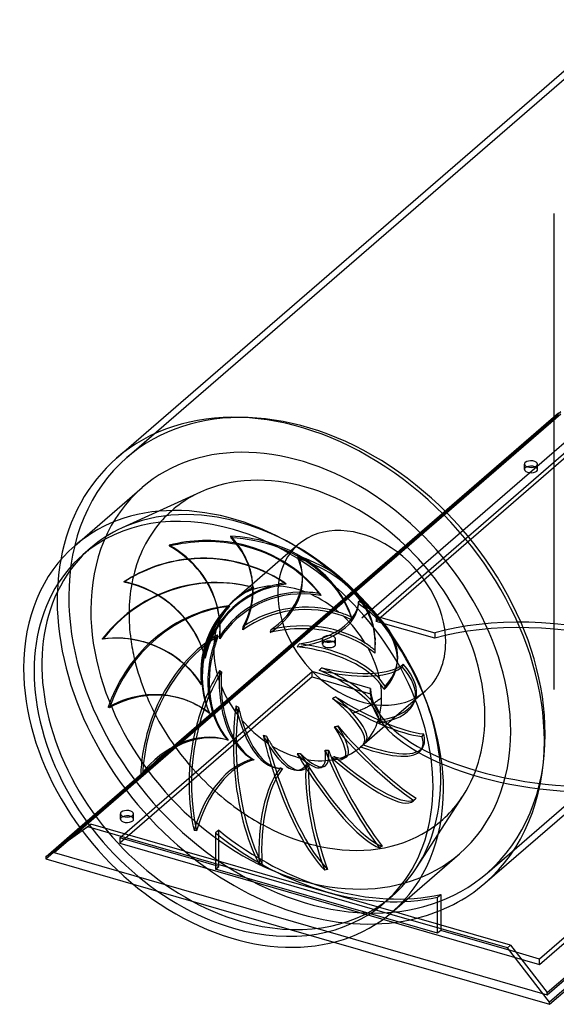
# Model space of a CAD drawing. Header units: millimetres. Extents: x -509 to 179, y -499 to 186.
# Tile 1 of 2: x -509 to -164, y -499 to 135. Entities that reach past the tile are written whole.
import ezdxf

# ---------------------------------------------------------------- set-up
doc = ezdxf.new("R2010")
doc.units = ezdxf.units.MM
doc.layers.add('HIDDEN', color=7, linetype='Continuous')
doc.layers.add('THICK', color=7, linetype='Continuous')

msp = doc.modelspace()

# ---------------------------------------------------------------- linework, layer by layer
at = {"layer": 'HIDDEN'}
for p, q in [((-439.87, -146.79), (-119.87, 130.34)), ((-165, 10.39), (-165, 10.39)), ((-165, 10.39), (-165, 10.39)), ((-165, 10.39), (-165, 10.39)), ((-165, 10.39), (-165, 10.39)), ((-165, 10.39), (-165, 10.39)), ((-165, 10.39), (-165, 10.39)), ((-165, 10.39), (-165, 10.39)), ((-165, 10.39), (-165, 10.39)), ((-165, 10.39), (-165, 10.39)), ((-165, 10.39), (-165, 10.39)), ((-165, 10.39), (-165, 10.39)), ((-165, 10.39), (-165, 10.39)), ((-165, 10.39), (-165, 10.39)), ((-165, 10.39), (-165, 10.39)), ((-165, 10.39), (-165, 10.39)), ((-165, 10.39), (-165, 10.39)), ((-165, 10.39), (-165, 10.39)), ((-165, 10.39), (-165, 10.39)), ((-165, 10.39), (-165, 10.39)), ((-165, 10.39), (-165, 10.39)), ((-165, 10.39), (-165, 10.39)), ((-165, 10.39), (-165, 10.39)), ((-165, 10.39), (-165, 10.39)), ((-165, 10.39), (-165, 10.39)), ((-165, 10.39), (-165, 10.39)), ((-165, 10.39), (-165, 10.39)), ((-165, 10.39), (-165, 10.39)), ((-165, 10.39), (-165, 10.39)), ((-165, 10.39), (-165, 10.39)), ((-165, 10.39), (-165, 10.39)), ((-165, 10.39), (-165, 10.39)), ((-165, 10.39), (-165, 10.39)), ((-165, 10.39), (-165, 10.39)), ((-165, 10.39), (-165, 10.39)), ((-165, 10.39), (-165, 10.39)), ((-165, 10.39), (-165, 10.39)), ((-165, 10.39), (-165, 10.39)), ((-165, 10.39), (-165, 10.39)), ((-165, 10.39), (-165, 10.39)), ((-165, 10.39), (-165, 10.39)), ((-165, 10.39), (-165, 10.39)), ((-165, 10.39), (-165, 10.39)), ((-165, 10.39), (-165, 10.39)), ((-165, 10.39), (-165, 10.39)), ((-165, 10.39), (-165, 10.39)), ((-165, 10.39), (-165, 10.39)), ((-165, 10.39), (-165, 10.39)), ((-165, 10.39), (-165, 10.39)), ((-165, 10.39), (-165, 10.39)), ((-165, 10.39), (-165, 10.39)), ((-165, 10.39), (-165, 10.39)), ((-165, 10.39), (-165, 10.39)), ((-165, 10.39), (-165, 10.39)), ((-165, 10.39), (-165, 10.39)), ((-165, 10.39), (-165, 10.39)), ((-165, 10.39), (-165, 10.39)), ((-165, 10.39), (-165, 10.39)), ((-165, 10.39), (-165, 10.39)), ((-165, 10.39), (-165, 10.39)), ((-165, 10.39), (-165, 10.39)), ((-165, 10.39), (-165, 10.39)), ((-165, 10.39), (-165, 10.39)), ((-165, 10.39), (-165, 10.39)), ((-165, 10.39), (-165, 10.39)), ((-165, 10.39), (-165, 10.39)), ((-165, 10.39), (-165, 10.39)), ((-165, 10.39), (-165, 10.39)), ((-165, 10.39), (-165, 10.39)), ((-165, 10.39), (-165, 10.39)), ((-165, 10.39), (-165, 10.39)), ((-165, 10.39), (-165, 10.39)), ((-165, 10.39), (-165, 10.39)), ((-165, 10.39), (-165, 10.39)), ((-165, 10.39), (-165, 10.39)), ((-165, 10.39), (-165, 10.39)), ((-165, 10.39), (-165, 10.39)), ((-165, -142.89), (-165, 10.39)), ((-165, -142.89), (-165, 10.39)), ((-165, -142.89), (-41.25, -35.72)), ((-165, -142.89), (-41.25, -35.72)), ((-492.12, -405.27), (-162.12, -119.48)), ((-470.23, -384.89), (-162.12, -118.07)), ((-160.66, -117.33), (-469.99, -385.22)), ((-469.35, -386.08), (-160.66, -118.74)), ((-208.13, -414.39), (111.87, -137.26)), ((-288.75, -250.07), (-165, -142.9)), ((-288.75, -250.07), (-165, -142.9)), ((-279.47, -248.85), (-155.72, -141.67)), ((-155.72, -145.14), (-279.47, -252.31)), ((-165, -296.18), (-165, -142.89)), ((-165, -296.18), (-165, -142.89)), ((-184.06, -154.5), (-184.06, -151.03)), ((-175.56, -154.5), (-175.56, -151.03)), ((-392.47, -169.05), (-443, -192.16)), ((-463.27, -205.15), (-468.27, -209.48)), ((-329.6, -202.89), (-370.85, -238.62)), ((-329.98, -210.16), (-329.9, -211.63)), ((-169.34, -492.67), (156.66, -210.34)), ((-359.65, -222.96), (-359.44, -224.06)), ((-338.16, -227.59), (-338.05, -227.71)), ((-338.05, -227.71), (-337.93, -227.84)), ((-337.93, -227.84), (-337.81, -227.97)), ((-337.81, -227.97), (-337.68, -228.09)), ((-337.68, -228.09), (-337.56, -228.22)), ((-337.56, -228.22), (-337.44, -228.35)), ((-326.94, -222.35), (-326.86, -223.82)), ((-358.79, -230.54), (-358.71, -230.56)), ((-358.71, -230.56), (-358.63, -230.58)), ((-358.63, -230.58), (-358.55, -230.61)), ((-358.48, -230.63), (-358.63, -230.59)), ((-358.55, -230.61), (-358.47, -230.63)), ((-358.47, -230.63), (-358.39, -230.65)), ((-358.39, -230.65), (-358.3, -230.68)), ((-315.69, -234.33), (-315.58, -234.55)), ((-315.58, -234.55), (-315.46, -234.78)), ((-315.46, -234.78), (-315.34, -235.01)), ((-315.34, -235.01), (-315.22, -235.24)), ((-315.22, -235.24), (-315.1, -235.46)), ((-315.1, -235.46), (-314.98, -235.69)), ((-290.8, -240.43), (-291.01, -242.13)), ((-290.7, -239.32), (-290.91, -241.01)), ((-381.64, -243.42), (-381.48, -244.09)), ((-374.02, -242.68), (-374.01, -242.61)), ((-374.01, -242.54), (-374, -242.47)), ((-374.01, -242.61), (-374.01, -242.54)), ((-374, -242.47), (-373.99, -242.4)), ((-373.99, -242.4), (-373.98, -242.33)), ((-373.98, -242.33), (-373.97, -242.27)), ((-295.27, -249.59), (-295.19, -249.9)), ((-295.19, -249.9), (-295.12, -250.2)), ((-295.12, -250.2), (-295.05, -250.51)), ((-295.05, -250.51), (-294.97, -250.82)), ((-294.97, -250.82), (-294.9, -251.13)), ((-294.9, -251.13), (-294.82, -251.43)), ((-279.47, -248.85), (-241.8, -259.72)), ((-279.47, -248.85), (-279.47, -252.31)), ((-241.8, -263.19), (-279.47, -252.31)), ((-241.8, -259.72), (-241.8, -260.22)), ((-429.04, -265.58), (-429.44, -265.47)), ((-381.64, -261.25), (-381.72, -261.12)), ((-381.55, -261.38), (-381.64, -261.25)), ((-381.47, -261.51), (-381.55, -261.38)), ((-381.38, -261.64), (-381.47, -261.51)), ((-381.29, -261.77), (-381.38, -261.64)), ((-381.2, -261.9), (-381.29, -261.77)), ((-314.06, -267.08), (-314.06, -263.62)), ((-305.56, -267.08), (-305.56, -263.62)), ((-280.12, -263.04), (-280.05, -264.51)), ((-241.8, -260.22), (-241.8, -260.71)), ((-241.8, -260.71), (-241.8, -261.21)), ((-241.8, -261.21), (-241.8, -261.7)), ((-241.8, -261.7), (-241.8, -262.2)), ((-241.8, -262.2), (-241.8, -262.69)), ((-241.8, -262.69), (-241.8, -263.19)), ((-280.43, -272.5), (-280.44, -272.85)), ((-280.42, -271.45), (-280.43, -271.8)), ((-280.43, -271.8), (-280.43, -272.15)), ((-280.43, -272.15), (-280.43, -272.5)), ((-280.42, -270.75), (-280.42, -271.1)), ((-280.42, -271.1), (-280.42, -271.45)), ((-389.62, -274.92), (-389.66, -274.71)), ((-389.58, -275.14), (-389.62, -274.92)), ((-389.54, -275.35), (-389.58, -275.14)), ((-389.5, -275.58), (-389.54, -275.35)), ((-389.45, -275.8), (-389.5, -275.58)), ((-389.41, -276.03), (-389.45, -275.8)), ((-265.79, -278.04), (-265.87, -278.67)), ((-444.47, -391.74), (-320.72, -284.57)), ((-380.05, -284.12), (-380.23, -283.97)), ((-379.86, -284.27), (-380.05, -284.12)), ((-379.67, -284.43), (-379.86, -284.27)), ((-379.48, -284.58), (-379.67, -284.43)), ((-379.29, -284.73), (-379.48, -284.58)), ((-379.1, -284.87), (-379.29, -284.73)), ((-283.05, -295.44), (-320.72, -284.57)), ((-320.72, -288.03), (-320.72, -284.57)), ((-262.06, -279.83), (-262.65, -281.59)), ((-320.72, -288.03), (-444.47, -395.2)), ((-320.72, -288.03), (-283.05, -298.91)), ((-391.97, -292.38), (-392, -292.26)), ((-391.93, -292.51), (-391.97, -292.38)), ((-391.9, -292.65), (-391.93, -292.51)), ((-391.86, -292.79), (-391.9, -292.65)), ((-391.82, -292.93), (-391.86, -292.79)), ((-391.77, -293.08), (-391.82, -292.93)), ((-283.05, -295.94), (-283.05, -295.44)), ((-283.05, -296.17), (-283.05, -295.6)), ((-283.05, -296.43), (-283.05, -295.94)), ((-283.05, -296.75), (-283.05, -296.17)), ((-283.05, -296.93), (-283.05, -296.43)), ((-283.05, -297.33), (-283.05, -296.75)), ((-283.05, -297.42), (-283.05, -296.93)), ((-283.05, -297.91), (-283.05, -297.33)), ((-283.05, -297.92), (-283.05, -297.42)), ((-283.05, -298.48), (-283.05, -297.91)), ((-283.05, -298.41), (-283.05, -297.92)), ((-274.21, -295.89), (-274.31, -296.24)), ((-274.11, -295.54), (-274.21, -295.89)), ((-274.01, -295.18), (-274.11, -295.54)), ((-273.91, -294.83), (-274.01, -295.18)), ((-273.82, -294.48), (-273.91, -294.83)), ((-273.72, -294.13), (-273.82, -294.48)), ((-247.9, -297.24), (-254.19, -302.68)), ((-165, -296.18), (-165, -296.18)), ((-165, -296.18), (-165, -296.18)), ((-165, -296.18), (-165, -296.18)), ((-165, -296.18), (-165, -296.18)), ((-165, -296.18), (-165, -296.18)), ((-165, -296.18), (-165, -296.18)), ((-165, -296.18), (-165, -296.18)), ((-165, -296.18), (-165, -296.18)), ((-165, -296.18), (-165, -296.18)), ((-165, -296.18), (-165, -296.18)), ((-165, -296.18), (-165, -296.18)), ((-165, -296.18), (-165, -296.18)), ((-165, -296.18), (-165, -296.18)), ((-165, -296.18), (-165, -296.18)), ((-165, -296.18), (-165, -296.18)), ((-165, -296.18), (-165, -296.18)), ((-165, -296.18), (-165, -296.18)), ((-165, -296.18), (-165, -296.18)), ((-165, -296.18), (-165, -296.18)), ((-165, -296.18), (-165, -296.18)), ((-165, -296.18), (-165, -296.18)), ((-165, -296.18), (-165, -296.18)), ((-165, -296.18), (-165, -296.18)), ((-165, -296.18), (-165, -296.18)), ((-165, -296.18), (-165, -296.18)), ((-165, -296.18), (-165, -296.18)), ((-165, -296.18), (-165, -296.18)), ((-165, -296.18), (-165, -296.18)), ((-165, -296.18), (-165, -296.18)), ((-165, -296.18), (-165, -296.18)), ((-165, -296.18), (-165, -296.18)), ((-165, -296.18), (-165, -296.18)), ((-165, -296.18), (-165, -296.18)), ((-165, -296.18), (-165, -296.18)), ((-165, -296.18), (-165, -296.18)), ((-165, -296.18), (-165, -296.18)), ((-165, -296.18), (-165, -296.18)), ((-165, -296.18), (-165, -296.18)), ((-165, -296.18), (-165, -296.18)), ((-165, -296.18), (-165, -296.18)), ((-165, -296.18), (-165, -296.18)), ((-165, -296.18), (-165, -296.18)), ((-165, -296.18), (-165, -296.18)), ((-165, -296.18), (-165, -296.18)), ((-165, -296.18), (-165, -296.18)), ((-165, -296.18), (-165, -296.18)), ((-165, -296.18), (-165, -296.18)), ((-165, -296.18), (-165, -296.18)), ((-165, -296.18), (-165, -296.18)), ((-165, -296.18), (-165, -296.18)), ((-165, -296.18), (-165, -296.18)), ((-165, -296.18), (-165, -296.18)), ((-165, -296.18), (-165, -296.18)), ((-165, -296.18), (-165, -296.18)), ((-165, -296.18), (-165, -296.18)), ((-165, -296.18), (-165, -296.18)), ((-165, -296.18), (-165, -296.18)), ((-165, -296.18), (-165, -296.18)), ((-165, -296.18), (-165, -296.18)), ((-165, -296.18), (-165, -296.18)), ((-165, -296.18), (-165, -296.18)), ((-165, -296.18), (-165, -296.18)), ((-165, -296.18), (-165, -296.18)), ((-165, -296.18), (-165, -296.18)), ((-165, -296.18), (-165, -296.18)), ((-165, -296.18), (-165, -296.18)), ((-165, -296.18), (-165, -296.18)), ((-165, -296.18), (-165, -296.18)), ((-165, -296.18), (-165, -296.18)), ((-165, -296.18), (-165, -296.18)), ((-165, -296.18), (-165, -296.18)), ((-165, -296.18), (-165, -296.18)), ((-165, -296.18), (-165, -296.18)), ((-165, -296.18), (-165, -296.18)), ((-165, -296.18), (-165, -296.18)), ((-165, -296.18), (-165, -296.18)), ((-400.33, -303.69), (-401.14, -303.37)), ((-307.64, -301.91), (-307.3, -301.76)), ((-307.3, -301.76), (-306.97, -301.59)), ((-306.97, -301.59), (-306.64, -301.42)), ((-306.64, -301.42), (-306.31, -301.25)), ((-306.31, -301.25), (-305.98, -301.07)), ((-305.98, -301.07), (-305.66, -300.88)), ((-283.05, -298.91), (-283.05, -298.41)), ((-283.05, -299.06), (-283.05, -298.48)), ((-279.32, -303.99), (-279.84, -304.35)), ((-278.81, -303.63), (-279.32, -303.99)), ((-278.31, -303.26), (-278.81, -303.63)), ((-277.82, -302.9), (-278.31, -303.26)), ((-277.34, -302.52), (-277.82, -302.9)), ((-276.87, -302.15), (-277.34, -302.52)), ((-276.41, -301.77), (-276.87, -302.15)), ((-275.96, -301.39), (-276.41, -301.77)), ((-254.39, -302.85), (-269.09, -315.59)), ((-254.19, -302.28), (-254.26, -302.49)), ((-369.47, -307), (-369.75, -306.87)), ((-369.2, -307.13), (-369.47, -307)), ((-368.92, -307.26), (-369.2, -307.13)), ((-368.64, -307.39), (-368.92, -307.26)), ((-368.36, -307.51), (-368.64, -307.39)), ((-368.09, -307.64), (-368.36, -307.51)), ((-291.59, -310.38), (-292.31, -310.65)), ((-290.89, -310.1), (-291.59, -310.38)), ((-290.2, -309.82), (-290.89, -310.1)), ((-289.51, -309.53), (-290.2, -309.82)), ((-288.83, -309.24), (-289.51, -309.53)), ((-288.16, -308.94), (-288.83, -309.24)), ((-287.5, -308.63), (-288.16, -308.94)), ((-286.85, -308.33), (-287.5, -308.63)), ((-286.21, -308.01), (-286.85, -308.33)), ((-285.57, -307.7), (-286.21, -308.01)), ((-284.95, -307.38), (-285.57, -307.7)), ((-284.33, -307.05), (-284.95, -307.38)), ((-283.72, -306.72), (-284.33, -307.05)), ((-283.13, -306.38), (-283.72, -306.72)), ((-282.54, -306.05), (-283.13, -306.38)), ((-280.37, -304.7), (-280.91, -305.05)), ((-279.84, -304.35), (-280.37, -304.7)), ((-386.74, -311.46), (-386.73, -311.42)), ((-386.74, -311.51), (-386.74, -311.46)), ((-386.74, -311.57), (-386.74, -311.51)), ((-386.73, -311.63), (-386.74, -311.57)), ((-386.73, -311.42), (-386.72, -311.37)), ((-386.72, -311.69), (-386.73, -311.63)), ((-293.75, -311.18), (-294.48, -311.44)), ((-293.02, -310.92), (-293.75, -311.18)), ((-292.31, -310.65), (-293.02, -310.92)), ((-277.11, -316.94), (-277.32, -317.25)), ((-276.91, -316.63), (-277.11, -316.94)), ((-276.71, -316.32), (-276.91, -316.63)), ((-276.52, -316.01), (-276.71, -316.32)), ((-276.32, -315.7), (-276.52, -316.01)), ((-306.27, -320.14), (-305.91, -320.07)), ((-305.91, -320.07), (-305.56, -319.99)), ((-305.56, -319.99), (-305.21, -319.91)), ((-305.21, -319.91), (-304.86, -319.82)), ((-304.86, -319.82), (-304.51, -319.72)), ((-304.51, -319.72), (-304.16, -319.62)), ((-272.16, -318.25), (-287.27, -331.33)), ((-277.32, -317.25), (-277.52, -317.56)), ((-374.92, -328.71), (-375.66, -328.5)), ((-375.13, -328.65), (-375.1, -328.66)), ((-375.1, -328.66), (-375.07, -328.67)), ((-375.07, -328.67), (-375.03, -328.68)), ((-375.03, -328.68), (-375, -328.69)), ((-375, -328.69), (-374.96, -328.7)), ((-374.96, -328.7), (-374.92, -328.71)), ((-374.92, -328.71), (-374.89, -328.72)), ((-374.89, -328.72), (-374.86, -328.72)), ((-374.86, -328.72), (-374.84, -328.73)), ((-374.84, -328.73), (-374.81, -328.74)), ((-374.81, -328.74), (-374.78, -328.75)), ((-374.78, -328.75), (-374.75, -328.76)), ((-351.75, -325.93), (-352.09, -325.86)), ((-351.41, -326), (-351.75, -325.93)), ((-351.07, -326.07), (-351.41, -326)), ((-350.73, -326.13), (-351.07, -326.07)), ((-350.4, -326.19), (-350.73, -326.13)), ((-350.06, -326.26), (-350.4, -326.19)), ((-312.26, -335.26), (-311.93, -335.26)), ((-311.93, -335.26), (-311.59, -335.26)), ((-311.59, -335.26), (-311.25, -335.25)), ((-311.25, -335.25), (-310.91, -335.24)), ((-310.91, -335.24), (-310.57, -335.22)), ((-310.57, -335.22), (-310.23, -335.2)), ((-289.2, -332.89), (-289.49, -333.12)), ((-288.91, -332.66), (-289.2, -332.89)), ((-288.63, -332.43), (-288.91, -332.66)), ((-288.34, -332.19), (-288.63, -332.43)), ((-288.06, -331.96), (-288.34, -332.19)), ((-287.77, -331.73), (-288.06, -331.96)), ((-359, -341.03), (-358.87, -341.09)), ((-358.87, -341.09), (-358.74, -341.16)), ((-358.74, -341.16), (-358.6, -341.22)), ((-358.6, -341.22), (-358.45, -341.28)), ((-358.45, -341.28), (-358.3, -341.34)), ((-358.3, -341.34), (-358.14, -341.4)), ((-329.94, -337.64), (-330.3, -337.66)), ((-329.58, -337.62), (-329.94, -337.64)), ((-329.22, -337.59), (-329.58, -337.62)), ((-328.85, -337.56), (-329.22, -337.59)), ((-328.49, -337.53), (-328.85, -337.56)), ((-328.13, -337.5), (-328.49, -337.53)), ((-307.82, -340.1), (-308.16, -340.23)), ((-307.47, -339.97), (-307.82, -340.1)), ((-307.13, -339.84), (-307.47, -339.97)), ((-306.78, -339.71), (-307.13, -339.84)), ((-306.44, -339.57), (-306.78, -339.71)), ((-306.1, -339.44), (-306.44, -339.57)), ((-345.11, -346.33), (-345.15, -346.32)), ((-345.07, -346.34), (-345.11, -346.33)), ((-345.03, -346.35), (-345.07, -346.34)), ((-344.61, -346.45), (-345.03, -346.35)), ((-343.74, -346.65), (-344.61, -346.45)), ((-342.87, -346.85), (-343.74, -346.65)), ((-324.59, -344.65), (-324.31, -344.7)), ((-324.31, -344.7), (-324.02, -344.76)), ((-324.02, -344.76), (-323.73, -344.81)), ((-323.73, -344.81), (-323.43, -344.85)), ((-323.43, -344.85), (-323.13, -344.89)), ((-323.13, -344.89), (-322.83, -344.93)), ((-253.47, -411), (-223.38, -364.3)), ((-174.28, -473.2), (-50.53, -366.03)), ((-444.06, -379.66), (-444.06, -376.2)), ((-435.56, -379.66), (-435.56, -376.2)), ((-468.73, -386.91), (-463.06, -382.87)), ((-465.06, -384.6), (-468.58, -387.11)), ((-463.06, -382.87), (-465.06, -384.6)), ((-270.65, -440.72), (-465.06, -384.6)), ((-402.71, -400.29), (-463.06, -382.87)), ((-444.47, -391.74), (-444.47, -395.2)), ((-380.82, -410.11), (-444.47, -391.74)), ((-380.82, -386.82), (-382.82, -388.55)), ((-382.82, -388.55), (-382.82, -411.85)), ((-380.82, -410.11), (-380.82, -386.82)), ((-486.66, -401.07), (-477.53, -393.17)), ((-444.47, -395.2), (-174.28, -473.2)), ((-486.66, -399.66), (-486.66, -401.07)), ((-486.66, -401.07), (-169.34, -492.67)), ((-402.71, -400.29), (-268.62, -439)), ((-382.82, -411.85), (-380.82, -410.11)), ((-239.93, -453.1), (-382.82, -411.85)), ((-435.87, -421.5), (-306.63, -458.81)), ((-269.23, -429.21), (-274.23, -433.54)), ((-239.93, -429.8), (-237.93, -428.07)), ((-239.93, -439.15), (-239.93, -429.8)), ((-237.93, -428.07), (-237.93, -438.35)), ((-239.93, -453.1), (-239.93, -447.28)), ((-237.93, -447.86), (-237.93, -451.36)), ((-237.93, -451.36), (-239.93, -453.1)), ((-189.44, -465.36), (-237.93, -451.36)), ((-174.28, -473.2), (-174.28, -469.74)), ((-169.34, -492.67), (-169.34, -491.26))]:
    msp.add_line(p, q, dxfattribs=at)
for centre, major_axis, ratio, start_param, end_param in [((-324, -280.59), (-115.87, 133.8), 0.75, -2.427868, 0), ((-165, -142.89), (-0.00058, -0.00127), 0.641742, -1.475734, 1.665859), ((-165, -142.89), (-0.000995, 0.000455), 0.208712, 0.618662, 3.760254), ((-165, -142.89), (-0.00058, -0.00127), 0.641742, 1.665859, 4.807452), ((-165, -142.89), (-0.000995, 0.000455), 0.208712, -2.522931, 0.618662), ((-324, -280.59), (-115.87, 133.8), 0.75, 0, 0.713724), ((-179.81, -151.03), (-4.25, 0), 0.5, -0.523599, -0.000094), ((-179.81, -151.03), (-4.25, 0), 0.5, -0.000094, 2.617994), ((-179.81, -151.03), (-4.25, 0), 0.5, 3.141499, 5.759587), ((-179.81, -151.03), (-4.25, 0), 0.5, 2.617994, 3.141499), ((-179.81, -154.5), (4.25, 0), 0.5, 2.617994, 3.141499), ((-179.81, -154.5), (4.25, 0), 0.5, 3.141499, 5.759587), ((-179.81, -154.5), (4.25, 0), 0.5, -0.000094, 2.617994), ((-179.81, -154.5), (4.25, 0), 0.5, -0.523599, -0.000094), ((-324, -280.59), (-86.56, 99.95), 0.75, -0.857072, -0.2161), ((-328, -284.06), (102.13, -117.92), 0.75, -3.141592, -2.427868), ((-324, -280.59), (-86.56, 99.95), 0.75, -0.2161, 0.112087), ((-324, -280.59), (-86.56, 99.95), 0.75, -2.925476, -0.857072), ((-366.25, -317.18), (97.02, -112.03), 0.75, 2.284521, 2.925493), ((-366.25, -317.18), (97.02, -112.03), 0.75, 0.216116, 2.284521), ((-288.75, -250.06), (40.85, -47.17), 0.75, 0.713724, 3.141578), ((-366.25, -317.18), (97.02, -112.03), 0.75, 2.925493, 3.141593), ((-427.14, -235.45), (-67.49, -12.49), 0.829167, 3.141591, 3.647148), ((-390.93, -288.51), (91.03, 21.78), 0.939642, 0.411676, 1.121013), ((-390.77, -289.18), (-91.03, -21.78), 0.939642, -2.739945, -2.025462), ((-385.01, -275.47), (92.04, 17.04), 0.829167, 0.117597, 1.024587), ((-366.25, -317.18), (97.02, -112.03), 0.75, -3.141592, -3.111834), ((-448.39, -259.39), (-66.76, -15.97), 0.939642, -3.141588, -2.341958), ((-384.81, -276.56), (-92.04, -17.04), 0.829167, -3.034024, -2.190689), ((-288.75, -250.06), (40.85, -47.17), 0.75, 3.141578, 3.855317), ((-328, -284.06), (-118.49, 136.82), 0.75, 0.541961, 0.713724), ((-390.33, -304.58), (91.4, -20.16), 0.992559, 1.194821, 1.898095), ((-390.39, -304.81), (-91.4, 20.16), 0.992559, -1.956799, -1.246571), ((-373.6, -267.68), (93.48, 4.64), 0.680236, -0.000004, 1.051804), ((-395.49, -225.75), (-68.56, -3.4), 0.680236, -3.14159, -2.874523), ((-395.42, -227.22), (68.56, 3.4), 0.680236, 0.257056, 0.267069), ((-373.53, -269.15), (-93.48, -4.64), 0.680236, 3.141586, 4.193397), ((-383.33, -320.87), (-25.09, -90.17), 0.978769, -3.135272, -1.962579), ((-455.57, -293.44), (-67.03, 14.78), 0.992559, -2.644518, -1.558813), ((-324, -280.59), (-86.56, 99.95), 0.75, 0.491894, 0.539706), ((-383.72, -320.76), (25.09, 90.17), 0.978769, -0.003708, 0.685893), ((-427.14, -235.45), (-67.49, -12.49), 0.829167, 3.131772, 3.141591), ((-339.08, -293.65), (63.45, 43.31), 0.809494, 1.053417, 1.176297), ((-395.49, -225.75), (-68.56, -3.4), 0.680236, 3.125893, 3.141595), ((-333.29, -284.87), (16.12, 57.93), 0.978769, 0.824197, 1.973773), ((-330.39, -287.53), (59.22, -13.06), 0.992559, 2.064815, 3.145607), ((-330.44, -287.77), (-58.72, 12.95), 0.992559, -1.128894, 0.020682), ((-328.83, -290.68), (58.98, 14.11), 0.939642, 1.281669, 2.362461), ((-328.67, -291.34), (-58.48, -13.99), 0.939642, -1.91204, -0.762464), ((-339.08, -293.65), (43.13, 63.72), 0.795605, 1.005636, 1.128516), ((-330, -285.79), (40.85, -47.17), 0.75, 2.6056, 2.96414), ((-340.31, -294.72), (43.13, 63.72), 0.795605, 0.978589, 1.068176), ((-340.31, -294.72), (63.45, 43.31), 0.809494, 1.02637, 1.115958), ((-330, -285.79), (40.85, -47.17), 0.75, 2.186721, 2.545261), ((-288.75, -250.06), (40.85, -47.17), 0.75, -2.427868, -0.000014), ((-339.08, -293.65), (74.25, 20.85), 0.760373, 1.047319, 1.170199), ((-328, -284.06), (-118.49, 136.82), 0.75, 0.713724, 1.787729), ((-324, -280.59), (-115.87, 133.8), 0.75, 0.713724, 3.141593), ((-332.9, -284.98), (-16.26, -58.43), 0.978769, -2.265279, -1.184487), ((-330, -285.79), (40.85, -47.17), 0.75, -3.141583, -2.900166), ((-330, -285.79), (40.85, -47.17), 0.75, 3.024479, 3.141603), ((-328.51, -293.86), (59.63, 11.04), 0.829167, 0.98759, 2.068382), ((-340.31, -294.72), (74.25, 20.85), 0.760373, 1.020272, 1.10986), ((-330, -285.79), (40.85, -47.17), 0.75, 1.767842, 2.126382), ((-358.92, -231.98), (-68.12, 8.45), 0.518601, 3.042168, 3.141592), ((-358.92, -231.98), (-68.12, 8.45), 0.518601, 3.141592, 3.173045), ((-358.68, -266.52), (92.89, -11.53), 0.518601, -0.000006, 0.816187), ((-328, -284.06), (102.13, -117.92), 0.75, -2.427868, 0), ((-371.12, -334.58), (-34.19, -87.13), 0.900655, -2.696882, -1.524189), ((-324, -280.59), (-86.56, 99.95), 0.75, 0.703854, 0.853703), ((-371.93, -334.26), (34.19, 87.13), 0.900655, 0.434683, 1.089678), ((-448.39, -259.39), (-66.76, -15.97), 0.939642, 3.136287, 3.141598), ((-339.08, -293.65), (-24.13, -73.22), 0.729355, -2.078403, -1.955523), ((-340.31, -294.72), (-24.13, -73.22), 0.729355, -2.10545, -2.015862), ((-328.3, -294.96), (-59.12, -10.94), 0.829167, -2.206119, -1.056543), ((-339.08, -293.65), (76.57, 4.29), 0.678622, 0.924139, 1.047019), ((-359.13, -233.68), (68.12, -8.45), 0.518601, -0.05668, -0.000001), ((-359.13, -233.68), (68.12, -8.45), 0.518601, -0.000001, 0.031452), ((-358.89, -268.21), (-92.89, 11.53), 0.518601, -3.118723, -2.325406), ((-336.75, -283.14), (21.96, 55.97), 0.900655, 1.262587, 2.412163), ((-335.94, -283.46), (-22.15, -56.46), 0.900655, -1.826889, -0.746097), ((-330, -285.79), (40.85, -47.17), 0.75, -2.839827, -2.481287), ((-329.47, -296.54), (60.57, 3.01), 0.680236, 0.749104, 1.829896), ((-340.31, -294.72), (76.57, 4.29), 0.678622, 0.897092, 0.98668), ((-330, -285.79), (40.85, -47.17), 0.75, 1.348963, 1.707503), ((-288.75, -250.06), (0.000655, -0.000756), 0.75, -2.427868, 0.713724), ((-288.75, -250.06), (0.000655, -0.000756), 0.75, 0.713724, 3.855317), ((-165, -305.71), (-117.92, 12.49), 0.435608, -3.095436, -0.816352), ((-165, -309.17), (-117.92, 12.49), 0.435608, -3.095436, -0.816352), ((-329.39, -298), (-60.05, -2.98), 0.680236, -2.444605, -1.997467), ((-355.82, -343.34), (-25.68, -90.01), 0.771725, -2.437743, -1.26505), ((-447.44, -331.71), (18.4, 66.13), 0.978769, 0.000005, 0.003051), ((-447.44, -331.71), (18.4, 66.13), 0.978769, -0.691427, 0.000005), ((-357.05, -342.99), (25.68, 90.01), 0.771725, 0.747446, 1.301459), ((-340.31, -294.72), (-9.75, -75.48), 0.641224, -1.947812, -1.858224), ((-339.08, -293.65), (-9.75, -75.48), 0.641224, -1.920765, -1.804805), ((-309.81, -263.62), (-4.25, 0), 0.5, -0.523599, -0.000094), ((-309.81, -263.62), (-4.25, 0), 0.5, -0.000094, 2.617994), ((-309.81, -267.08), (4.25, 0), 0.5, 2.617994, 3.141499), ((-309.81, -263.62), (-4.25, 0), 0.5, 3.141499, 5.759587), ((-309.81, -267.08), (4.25, 0), 0.5, -0.000094, 2.617994), ((-309.81, -263.62), (-4.25, 0), 0.5, 2.617994, 3.141499), ((-373.53, -269.15), (-93.48, -4.64), 0.680236, 3.010676, 3.141586), ((-373.6, -267.68), (93.48, 4.64), 0.680236, -0.120889, -0.000004), ((-288.75, -250.06), (40.85, -47.17), 0.75, -0.000014, 0.713724), ((-340.2, -282.88), (16.5, 57.82), 0.771725, 1.521726, 2.671302), ((-338.98, -283.23), (-16.64, -58.32), 0.771725, -1.56775, -0.486958), ((-339.08, -293.65), (-9.75, -75.48), 0.641224, -1.804805, -1.797885), ((-330, -285.79), (40.85, -47.17), 0.75, -2.420948, -2.062408), ((-331.55, -298.25), (60.19, -7.47), 0.518601, 0.513487, 1.594279), ((-309.81, -267.08), (4.25, 0), 0.5, 3.141499, 5.759587), ((-309.81, -267.08), (4.25, 0), 0.5, -0.523599, -0.000094), ((-339.08, -293.65), (74.39, -8.13), 0.584695, 0.728827, 0.851707), ((-340.31, -294.72), (74.39, -8.13), 0.584695, 0.701781, 0.791368), ((-330, -285.79), (40.85, -47.17), 0.75, 0.930084, 1.288624), ((-324, -280.59), (-86.56, 99.95), 0.75, 0.962585, 1.159699), ((-358.68, -266.52), (92.89, -11.53), 0.518601, -0.356507, -0.000006), ((-340.09, -345.63), (-11.8, -92.85), 0.614271, -2.203522, -1.030829), ((-340.31, -294.72), (2.01, -73.64), 0.54479, -1.732126, -1.642538), ((-339.08, -293.65), (2.01, -73.64), 0.54479, -1.705079, -1.582199), ((-334.39, -298.69), (57.42, -19.52), 0.37221, 0.518555, 1.345484), ((-358.89, -268.21), (-92.89, 11.53), 0.518601, 2.775058, 3.082378), ((-323.74, -253.05), (-64.99, 22.09), 0.37221, 2.83367, 2.92425), ((-324.34, -254.81), (64.99, -22.09), 0.37221, -0.263849, -0.217343), ((-343.41, -273.92), (-88.62, 30.12), 0.37221, -3.090539, -2.574201), ((-342.82, -272.16), (88.62, -30.12), 0.37221, 0.000006, 0.567392), ((-343.06, -284.13), (7.58, 59.65), 0.614271, 1.755948, 2.905524), ((-331.76, -299.95), (-59.67, 7.41), 0.518601, -2.680222, -2.444969), ((-339.08, -293.65), (69.24, -18.41), 0.486262, 0.48786, 0.61074), ((-341.65, -345.43), (11.8, 92.85), 0.614271, 1.109397, 1.468594), ((-341.5, -284.33), (-7.65, -60.16), 0.614271, -1.333529, -0.252737), ((-330, -285.79), (40.85, -47.17), 0.75, -2.002069, -1.643529), ((-165, -305.71), (-117.92, 12.49), 0.435608, 0.043199, 0.046156), ((-165, -305.71), (-117.92, 12.49), 0.435608, 0.046156, 1.851961), ((-330, -285.79), (40.85, -47.17), 0.75, 0.713724, 0.869745), ((-340.31, -294.72), (69.24, -18.41), 0.486262, 0.460814, 0.550401), ((-425.4, -367.58), (25.07, 63.9), 0.900655, -0.000005, 0.007031), ((-425.4, -367.58), (25.07, 63.9), 0.900655, -0.253037, -0.000005), ((-337.49, -297.8), (51.45, -32.11), 0.266375, 0.765892, 1.078966), ((-165, -309.17), (-117.92, 12.49), 0.435608, 0.043199, 0.046156), ((-165, -309.17), (-117.92, 12.49), 0.435608, 0.046156, 1.816792), ((-330, -285.79), (40.85, -47.17), 0.75, 0.511205, 0.713724), ((-342.82, -272.16), (88.62, -30.12), 0.37221, -0.605302, 0.000006), ((-326.62, -341.05), (5.6, -93.43), 0.455519, -1.963673, -0.79098), ((-340.31, -294.72), (12.53, -68.96), 0.446244, -1.475145, -1.385558), ((-339.08, -293.65), (12.53, -68.96), 0.446244, -1.448099, -1.325218), ((-334.39, -298.69), (57.42, -19.52), 0.37221, 0.264692, 0.518555), ((-324, -280.59), (-86.56, 99.95), 0.75, 1.252241, 1.452537), ((-344.83, -286.68), (-3.6, 60.02), 0.455519, 1.995796, 2.996752), ((-343.05, -286.57), (3.63, -60.54), 0.455519, -1.09368, -0.126933), ((-330, -285.79), (40.85, -47.17), 0.75, -1.58319, -1.22465), ((-337.49, -297.8), (51.45, -32.11), 0.266375, -0.001826, 0.765892), ((-330, -285.79), (40.85, -47.17), 0.75, 0.092326, 0.433566), ((-340.31, -294.72), (61.86, -27.63), 0.390218, 0.18098, 0.237008), ((-339.08, -293.65), (61.86, -27.63), 0.390218, 0.208027, 0.330907), ((-340.33, -295.71), (42.01, -43.74), 0.219396, -0.281935, 0.798857), ((-343.41, -273.92), (-88.62, 30.12), 0.37221, 2.526263, 2.570167), ((-328.4, -341.16), (-5.6, 93.43), 0.455519, 1.410148, 1.613292), ((-340.31, -294.72), (22.6, -62.23), 0.354602, -1.179411, -1.089823), ((-317.77, -330.41), (25.45, -90.07), 0.322918, -1.707695, -0.535002), ((-339.08, -293.65), (22.6, -62.23), 0.354602, -1.152364, -1.029484), ((-324, -280.59), (-115.87, 133.8), 0.75, -3.141592, -2.427868), ((-345.2, -290.08), (-16.35, 57.86), 0.322918, 2.251775, 3.401351), ((-343.38, -289.57), (16.49, -58.36), 0.322918, -0.837701, 0.243091), ((-330, -285.79), (40.85, -47.17), 0.75, -1.164311, -0.805771), ((-342.41, -292.8), (29.83, -52.8), 0.239397, -0.564679, 0.516113), ((-330, -285.79), (40.85, -47.17), 0.75, -0.326553, -0.000008), ((-340.31, -294.72), (-52.88, 36.49), 0.310603, 3.003826, 3.061419), ((-330, -285.79), (40.85, -47.17), 0.75, -0.000008, 0.031987), ((-339.08, -293.65), (-52.88, 36.49), 0.310603, 3.030873, 3.061427), ((-328.76, -283.65), (79.4, -49.56), 0.266375, -0.871819, -0.000005), ((-339.08, -293.65), (-52.88, 36.49), 0.310603, 3.061427, 3.153753), ((-340.31, -294.72), (32.7, -54.13), 0.288117, -0.845854, -0.756266), ((-315.05, -315.53), (46.04, -81.49), 0.239397, -1.434673, -0.261979), ((-339.08, -293.65), (32.7, -54.13), 0.288117, -0.818807, -0.695927), ((-344.11, -293.76), (-29.58, 52.35), 0.239397, 2.524797, 3.029908), ((-330, -285.79), (40.85, -47.17), 0.75, -0.745432, -0.386892), ((-340.31, -294.72), (-42.93, 45.36), 0.270698, 2.653138, 2.742725), ((-318.94, -298.99), (64.83, -67.51), 0.219396, -1.151928, -0.000006), ((-339.08, -293.65), (-42.93, 45.36), 0.270698, 2.680184, 2.803064), ((-341.74, -297.06), (-41.65, 43.37), 0.219396, 2.807541, 3.088326), ((-324, -280.59), (-86.56, 99.95), 0.75, 1.565736, 1.739598), ((-319.59, -330.92), (-25.45, 90.07), 0.322918, 1.64552, 1.737365), ((-343.05, -286.57), (3.63, -60.54), 0.455519, -0.126933, -0.012888), ((-316.74, -316.48), (-46.04, 81.49), 0.239397, 1.798559, 1.845934), ((-324, -280.59), (-86.56, 99.95), 0.75, 3.029506, 3.357709), ((-439.81, -376.2), (-4.25, 0), 0.5, 3.141499, 5.759587), ((-439.81, -376.2), (-4.25, 0), 0.5, -0.523599, -0.000094), ((-439.81, -376.2), (-4.25, 0), 0.5, -0.000094, 2.617994), ((-439.81, -379.66), (4.25, 0), 0.5, 2.617994, 3.141499), ((-439.81, -379.66), (4.25, 0), 0.5, 3.141499, 5.759587), ((-439.81, -379.66), (4.25, 0), 0.5, -0.000094, 2.617994), ((-439.81, -376.2), (-4.25, 0), 0.5, 2.617994, 3.141499), ((-439.81, -379.66), (4.25, 0), 0.5, -0.523599, -0.000094), ((-324, -280.59), (-86.56, 99.95), 0.75, 1.902336, 2.035388), ((-311.37, -269.66), (-118.49, 136.82), 0.75, 1.811249, 2.757793), ((-309.37, -267.93), (118.49, -136.82), 0.75, -1.330344, -0.3838), ((-324, -280.59), (-86.56, 99.95), 0.75, 2.268418, 2.284521), ((-324, -280.59), (-86.56, 99.95), 0.75, 2.284521, 2.357774), ((-328, -284.06), (-118.49, 136.82), 0.75, 1.787729, 2.781313), ((-366.25, -317.18), (97.02, -112.03), 0.75, 0, 0.216116), ((-366.25, -317.18), (97.02, -112.03), 0.75, -0.029759, 0)]:
    msp.add_ellipse(centre, major_axis=major_axis, ratio=ratio, start_param=start_param, end_param=end_param, dxfattribs=at)
at = {"layer": 'THICK'}
for p, q in [((-446.49, -147.23), (-120.49, 135.09)), ((-473.38, -203.59), (-430.13, -166.13)), ((-373.11, -197.42), (-372.9, -198.52)), ((-412.63, -203.28), (-412.47, -203.95)), ((-169.34, -491.26), (156.66, -208.93)), ((162.12, -211.67), (-167.88, -497.45)), ((-167.88, -498.87), (162.12, -213.08)), ((-441.71, -226.74), (-441.76, -226.98)), ((-365.28, -257.66), (-365.23, -257.33)), ((-365.23, -257.33), (-365.18, -256.99)), ((-365.18, -256.99), (-365.14, -256.66)), ((-365.14, -256.66), (-365.09, -256.33)), ((-365.09, -256.33), (-365.05, -256)), ((-365.05, -256), (-365.01, -255.68)), ((-347.7, -259.51), (-347.56, -259.17)), ((-347.56, -259.17), (-347.44, -258.83)), ((-347.44, -258.83), (-347.31, -258.5)), ((-347.31, -258.5), (-347.19, -258.16)), ((-347.19, -258.16), (-347.08, -257.82)), ((-347.08, -257.82), (-346.96, -257.48)), ((-455.32, -263.74), (-455.71, -263.63)), ((-380.1, -262.05), (-380.12, -261.77)), ((-380.09, -262.34), (-380.1, -262.05)), ((-380.07, -262.63), (-380.09, -262.34)), ((-380.06, -262.92), (-380.07, -262.63)), ((-380.05, -263.21), (-380.06, -262.92)), ((-380.04, -263.51), (-380.05, -263.21)), ((-330.31, -268.73), (-330.1, -268.43)), ((-330.1, -268.43), (-329.89, -268.12)), ((-329.89, -268.12), (-329.68, -267.81)), ((-329.68, -267.81), (-329.48, -267.5)), ((-329.48, -267.5), (-329.28, -267.19)), ((-329.28, -267.19), (-329.09, -266.87)), ((-265.87, -278.67), (-266, -279.74)), ((-316.15, -283.73), (-315.86, -283.49)), ((-315.86, -283.49), (-315.58, -283.24)), ((-315.58, -283.24), (-315.3, -282.99)), ((-315.3, -282.99), (-315.02, -282.74)), ((-315.02, -282.74), (-314.75, -282.48)), ((-314.75, -282.48), (-314.48, -282.22)), ((-254.26, -302.49), (-254.79, -304.04)), ((-254.19, -302.68), (-254.39, -302.85)), ((-451.1, -307.88), (-451.91, -307.56)), ((-269.09, -315.59), (-272.16, -318.25)), ((-249.01, -324.71), (-250.03, -326.35)), ((-288.51, -332.4), (-289.15, -332.96)), ((-249.35, -333.21), (-250.37, -334.84)), ((-341.13, -346.69), (-340.91, -346.77)), ((-340.91, -346.77), (-340.7, -346.84)), ((-340.7, -346.84), (-340.47, -346.92)), ((-340.47, -346.92), (-340.25, -346.99)), ((-340.25, -346.99), (-340.01, -347.06)), ((-340.01, -347.06), (-339.78, -347.13)), ((-209.51, -420.88), (-119.08, -342.57)), ((-429.79, -351.53), (-431.02, -351.18)), ((-254.1, -366.5), (-255.51, -367.85)), ((-253.81, -366.19), (-255.22, -367.54)), ((-50.53, -362.57), (-174.28, -469.74)), ((-492.12, -403.85), (-470.23, -384.89)), ((-469.99, -385.22), (-486.66, -399.66)), ((-477.53, -393.17), (-469.35, -386.08)), ((-468.58, -387.11), (-492.12, -403.85)), ((-486.66, -399.66), (-468.73, -386.91)), ((-395.08, -387.15), (-396.64, -386.95)), ((-275.63, -397.09), (-277.32, -398.05)), ((-492.12, -403.85), (-492.12, -405.27)), ((-492.12, -405.27), (-435.87, -421.5)), ((-269.12, -439.44), (-225.87, -401.98)), ((-352.95, -408.56), (-354.73, -408.67)), ((-310.7, -412.08), (-312.52, -412.6)), ((-194.94, -462.58), (-270.65, -440.72)), ((-268.62, -439), (-253.29, -443.42)), ((-192.94, -460.85), (-253.29, -443.42)), ((-239.93, -447.28), (-239.93, -439.15)), ((-237.93, -438.35), (-237.93, -447.86)), ((-306.63, -458.81), (-167.88, -498.87)), ((-194.94, -462.58), (-192.94, -460.85)), ((-167.88, -497.45), (-194.94, -462.58)), ((-192.94, -460.85), (-169.34, -491.26)), ((-174.28, -469.74), (-189.44, -465.36)), ((-167.88, -498.87), (-167.88, -497.45))]:
    msp.add_line(p, q, dxfattribs=at)
for centre, major_axis, ratio, start_param, end_param in [((-328, -284.06), (-118.49, 136.82), 0.75, -2.427868, 0), ((-328, -284.06), (102.13, -117.92), 0.75, 0.713724, 3.141593), ((-328, -284.06), (-118.49, 136.82), 0.75, 0, 0.541961), ((-371.25, -321.51), (-102.13, 117.92), 0.75, -2.427868, 0), ((-371.25, -321.51), (97.02, -112.03), 0.75, 2.284521, 3.141593), ((-324, -280.59), (-86.56, 99.95), 0.75, 0.112087, 0.491894), ((-371.25, -321.51), (97.02, -112.03), 0.75, 0, 2.284521), ((-390.93, -288.51), (91.03, 21.78), 0.939642, 1.121013, 1.584369), ((-390.77, -289.18), (-91.03, -21.78), 0.939642, -2.025462, -1.557224), ((-385.01, -275.47), (92.04, 17.04), 0.829167, 1.024587, 1.29029), ((-426.94, -236.55), (67.49, 12.49), 0.829167, -0.000004, 0.505555), ((-384.81, -276.56), (-92.04, -17.04), 0.829167, -2.190689, -1.851303), ((-371.25, -321.51), (-102.13, 117.92), 0.75, 0, 0.713724), ((-366.25, -317.18), (97.02, -112.03), 0.75, -3.111834, -0.857072), ((-448.23, -260.06), (66.76, 15.97), 0.939642, 0.000003, 0.799634), ((-371.25, -321.51), (97.02, -112.03), 0.75, -3.141592, -0.857072), ((-390.39, -304.81), (-91.4, 20.16), 0.992559, -1.246571, -0.774078), ((-390.33, -304.58), (91.4, -20.16), 0.992559, 1.898095, 2.367515), ((-395.42, -227.22), (68.56, 3.4), 0.680236, 0.000004, 0.257056), ((-455.63, -293.68), (67.03, -14.78), 0.992559, 0.480573, 1.58278), ((-324, -280.59), (-86.56, 99.95), 0.75, 0.539706, 0.703854), ((-426.94, -236.55), (67.49, 12.49), 0.829167, -0.596652, -0.000004), ((-427.14, -235.45), (-67.49, -12.49), 0.829167, 2.561442, 3.131772), ((-395.42, -227.22), (68.56, 3.4), 0.680236, -0.835138, 0.000004), ((-395.49, -225.75), (-68.56, -3.4), 0.680236, 2.322956, 3.125893), ((-383.72, -320.76), (25.09, 90.17), 0.978769, 0.685893, 1.179013), ((-448.39, -259.39), (-66.76, -15.97), 0.939642, 2.855521, 3.136287), ((-448.23, -260.06), (66.76, 15.97), 0.939642, -0.302573, 0.000003), ((-359.13, -233.68), (68.12, -8.45), 0.518601, -1.070755, -0.05668), ((-358.92, -231.98), (-68.12, 8.45), 0.518601, 2.087339, 3.042168), ((-329.39, -298), (-60.05, -2.98), 0.680236, -1.997467, -1.295029), ((-447.84, -331.6), (-18.4, -66.13), 0.978769, -3.141588, -2.747314), ((-447.44, -331.71), (18.4, 66.13), 0.978769, 0.003051, 0.394279), ((-324, -280.59), (-86.56, 99.95), 0.75, 0.853703, 0.962585), ((-447.84, -331.6), (-18.4, -66.13), 0.978769, 2.433664, 3.141598), ((-357.05, -342.99), (25.68, 90.01), 0.771725, 0.693822, 0.747446), ((-371.93, -334.26), (34.19, 87.13), 0.900655, 1.089678, 1.617404), ((-331.76, -299.95), (-59.67, 7.41), 0.518601, -2.444969, -1.530646), ((-358.89, -268.21), (-92.89, 11.53), 0.518601, 3.14159, 3.164462), ((-371.25, -321.51), (-102.13, 117.92), 0.75, 0.713724, 3.141593), ((-341.65, -345.43), (11.8, 92.85), 0.614271, 0.928043, 1.109397), ((-324.34, -254.81), (64.99, -22.09), 0.37221, -1.31955, -0.263849), ((-334.98, -300.45), (-56.93, 19.35), 0.37221, -2.597769, -1.779441), ((-323.74, -253.05), (-64.99, 22.09), 0.37221, 1.838544, 2.83367), ((-358.89, -268.21), (-92.89, 11.53), 0.518601, 3.082378, 3.14159), ((-426.21, -367.26), (-25.07, -63.9), 0.900655, 3.141589, 3.974262), ((-425.4, -367.58), (25.07, 63.9), 0.900655, 0.007031, 0.832669), ((-357.05, -342.99), (25.68, 90.01), 0.771725, 1.301459, 1.876543), ((-324, -280.59), (-86.56, 99.95), 0.75, 1.159699, 1.252241), ((-426.21, -367.26), (-25.07, -63.9), 0.900655, 2.872054, 3.141589), ((-338.52, -299.43), (-51.01, 31.84), 0.266375, -2.350432, -2.045959), ((-297.07, -286.96), (58.23, -36.34), 0.266375, -1.586068, -0.483861), ((-296.05, -285.33), (-58.23, 36.34), 0.266375, 1.572026, 2.657732), ((-343.41, -273.92), (-88.62, 30.12), 0.37221, 2.570167, 3.141598), ((-343.41, -273.92), (-88.62, 30.12), 0.37221, -3.141587, -3.090539), ((-328.4, -341.16), (-5.6, 93.43), 0.455519, 1.167891, 1.410148), ((-334.98, -300.45), (-56.93, 19.35), 0.37221, -2.929017, -2.597769), ((-338.52, -299.43), (-51.01, 31.84), 0.266375, 3.08765, 3.932754), ((-330, -285.79), (40.85, -47.17), 0.75, 0.433566, 0.450866), ((-340.31, -294.72), (61.86, -27.63), 0.390218, 0.237008, 0.270568), ((-394.49, -394.5), (-18.83, -66.01), 0.771725, -3.141588, -2.049785), ((-341.74, -297.06), (-41.65, 43.37), 0.219396, 3.088326, 3.957117), ((-282.03, -324.57), (47.54, -49.51), 0.219396, -1.866177, -0.76397), ((-280.63, -323.22), (-47.54, 49.51), 0.219396, 1.291917, 2.377623), ((-328, -284.06), (102.13, -117.92), 0.75, 0, 0.713724), ((-393.27, -394.85), (18.83, 66.01), 0.771725, 0.006102, 1.091808), ((-341.65, -345.43), (11.8, 92.85), 0.614271, 1.468594, 2.110764), ((-394.49, -394.5), (-18.83, -66.01), 0.771725, 3.131193, 3.141598), ((-319.59, -330.92), (-25.45, 90.07), 0.322918, 1.42387, 1.64552), ((-329.78, -285.28), (-79.4, 49.56), 0.266375, 3.141589, 3.442466), ((-328.76, -283.65), (79.4, -49.56), 0.266375, -0.000005, 0.300874), ((-328, -284.06), (-118.49, 136.82), 0.75, 3.141592, 3.855317), ((-324, -280.59), (-86.56, 99.95), 0.75, 1.452537, 1.565736), ((-344.11, -293.76), (-29.58, 52.35), 0.239397, 3.029908, 3.674373), ((-281.83, -361.14), (33.76, -59.76), 0.239397, -2.148921, -1.046714), ((-280.14, -360.19), (-33.76, 59.76), 0.239397, 1.009173, 2.094879), ((-329.78, -285.28), (-79.4, 49.56), 0.266375, 2.259745, 3.141589), ((-340.31, -294.72), (-52.88, 36.49), 0.310603, 3.061419, 3.093414), ((-358.16, -408.61), (-8.66, -68.09), 0.614271, -2.917771, -1.815563), ((-356.59, -408.81), (8.66, 68.09), 0.614271, 0.240324, 1.326029), ((-316.74, -316.48), (-46.04, 81.49), 0.239397, 1.696892, 1.798559), ((-320.34, -300.34), (-64.83, 67.51), 0.219396, 1.979637, 3.141587), ((-328.4, -341.16), (-5.6, 93.43), 0.455519, 1.613292, 2.350612), ((-323.5, -407.14), (4.11, -68.52), 0.455519, -2.677922, -1.575715), ((-321.72, -407.03), (-4.11, 68.52), 0.455519, 0.480172, 1.565878), ((-344.83, -286.68), (-3.6, 60.02), 0.455519, 2.996752, 3.145372), ((-296.5, -390.35), (18.67, -66.05), 0.322918, -2.421944, -1.319736), ((-294.68, -389.83), (-18.67, 66.05), 0.322918, 0.736151, 1.821856), ((-319.59, -330.92), (-25.45, 90.07), 0.322918, 1.737365, 2.606591), ((-316.74, -316.48), (-46.04, 81.49), 0.239397, 1.845934, 2.879613), ((-371.25, -321.51), (-102.13, 117.92), 0.75, -3.141592, -2.427868), ((-324, -280.59), (-86.56, 99.95), 0.75, 1.739598, 1.902336), ((-320.34, -300.34), (-64.83, 67.51), 0.219396, 3.141587, 3.162358), ((-318.94, -298.99), (64.83, -67.51), 0.219396, -0.000006, 0.020765), ((-324, -280.59), (-86.56, 99.95), 0.75, 2.035388, 2.268418), ((-324, -280.59), (-86.56, 99.95), 0.75, 2.357774, 3.029506), ((-328, -284.06), (-118.49, 136.82), 0.75, 2.781313, 3.141592), ((-371.25, -321.51), (97.02, -112.03), 0.75, -0.857072, 0), ((-366.25, -317.18), (97.02, -112.03), 0.75, -0.857072, -0.029759)]:
    msp.add_ellipse(centre, major_axis=major_axis, ratio=ratio, start_param=start_param, end_param=end_param, dxfattribs=at)

doc.saveas('drawing.dxf')
